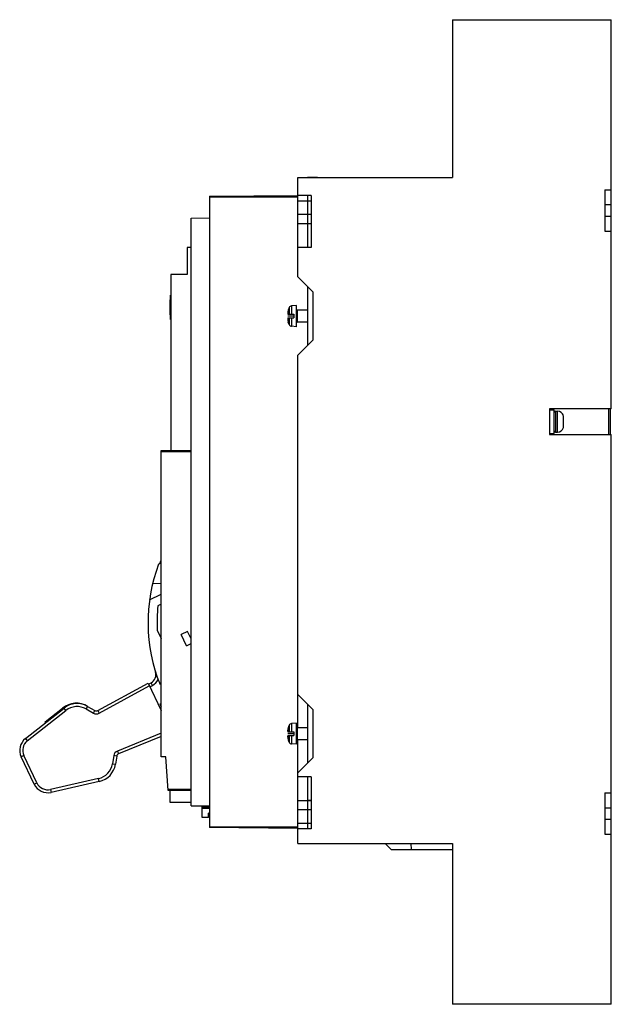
# Model space of a CAD drawing. Header units: millimetres. Extents: x 43 to 239, y 32 to 359.
import ezdxf

# ---------------------------------------------------------------- set-up
doc = ezdxf.new("R2010")
doc.units = ezdxf.units.MM
doc.header["$LTSCALE"] = 25.498209
doc.layers.get('0').update_dxf_attribs({"linetype": 'CONTINUOUS'})
doc.layers.add('INTFCLR_71428', color=7, linetype='CONTINUOUS')
doc.layers.add('INTFCLR_79', color=7, linetype='CONTINUOUS')

msp = doc.modelspace()

# ---------------------------------------------------------------- linework, layer by layer
at = {"color": 7, "linetype": 'CONTINUOUS'}
for p, q in [((186.08, 358.85), (186.08, 306.55)), ((186.08, 358.85), (238.78, 358.85)), ((238.78, 229.8), (238.78, 358.85)), ((134.78, 300.55), (134.78, 306.55)), ((134.78, 306.55), (186.08, 306.55)), ((137.98, 306.61), (141.38, 306.61)), ((105.48, 300.31), (134.78, 300.57)), ((139.28, 300.55), (134.78, 300.55)), ((134.78, 273.55), (134.78, 300.52)), ((137.98, 300.55), (137.98, 283.36)), ((139.28, 300.55), (139.28, 283.3)), ((236.58, 302.4), (236.58, 288.7)), ((236.58, 302.4), (238.78, 302.4)), ((105.48, 300.31), (105.48, 90.9)), ((134.78, 300), (105.48, 300)), ((139.28, 298.7), (134.78, 298.7)), ((238.78, 297.4), (236.58, 297.4)), ((134.78, 294.3), (139.28, 294.3)), ((137.98, 294.36), (139.28, 294.36)), ((99.48, 293.05), (105.48, 293.1)), ((99.48, 98.16), (99.48, 293.05)), ((139.28, 291.14), (134.78, 291.14)), ((139.28, 291.2), (137.98, 291.2)), ((236.58, 293.7), (238.78, 293.7)), ((236.58, 288.7), (238.78, 288.7)), ((98.13, 283.31), (98.13, 274.31)), ((99.48, 283.31), (98.13, 283.31)), ((139.28, 283.3), (134.78, 283.3)), ((137.98, 283.36), (139.28, 283.36)), ((92.73, 274.31), (92.73, 216.05)), ((98.13, 274.31), (92.73, 274.31)), ((139.78, 268.55), (134.78, 273.55)), ((137.98, 270.35), (137.98, 250.75)), ((139.78, 268.55), (139.78, 252.55)), ((92.63, 259.46), (92.63, 267.46)), ((131.48, 261.35), (131.48, 261.15)), ((131.92, 263.37), (131.61, 262.56)), ((131.61, 262.56), (131.63, 262.56)), ((131.92, 263.37), (131.92, 261.15)), ((134.38, 264.06), (132.72, 263.91)), ((132.72, 263.91), (132.72, 261.15)), ((134.38, 257.04), (134.38, 264.06)), ((134.58, 262.55), (134.58, 258.55)), ((137.98, 262.55), (134.58, 262.55)), ((131.48, 261.15), (133.48, 261.15)), ((131.48, 259.95), (131.48, 259.75)), ((131.48, 259.95), (133.48, 259.95)), ((131.92, 257.72), (131.61, 258.55)), ((131.63, 258.55), (131.61, 258.55)), ((131.92, 259.95), (131.92, 257.72)), ((132.72, 259.95), (132.72, 257.18)), ((133.48, 261.15), (133.48, 259.95)), ((137.98, 258.55), (134.58, 258.55)), ((134.38, 257.04), (132.72, 257.18)), ((134.78, 247.55), (139.78, 252.55)), ((134.78, 124.05), (134.78, 247.55)), ((238.78, 229.8), (218.28, 229.8)), ((218.28, 229.8), (218.28, 221.3)), ((218.28, 229.45), (219.78, 229.45)), ((219.78, 221.65), (219.78, 229.45)), ((220.28, 229.05), (220.94, 229.05)), ((220.28, 229.05), (220.28, 222.05)), ((220.94, 222.05), (220.94, 229.05)), ((237.98, 221.3), (237.98, 229.8)), ((238.38, 229.8), (238.38, 221.3)), ((222.88, 223.56), (222.88, 227.53)), ((220.28, 222.05), (220.94, 222.05)), ((218.28, 221.65), (219.78, 221.65)), ((218.28, 221.3), (238.78, 221.3)), ((238.78, 32.32), (238.78, 221.3)), ((89.48, 216.02), (99.48, 216.11)), ((89.48, 114.4), (89.48, 216.02)), ((99.48, 215.51), (89.48, 215.51)), ((88.66, 178.29), (89.02, 178.45)), ((89.02, 178.45), (89.48, 179.56)), ((89.48, 171.82), (86.66, 171.77)), ((85.66, 166.46), (89.48, 168.37)), ((89.48, 165.02), (88.43, 164.5)), ((88.2, 156.35), (89.48, 153.64)), ((89.14, 154.35), (89.48, 154.51)), ((98.29, 155.99), (96.15, 154.97)), ((97.93, 151.22), (96.15, 154.97)), ((99.48, 153.49), (98.29, 155.99)), ((97.93, 151.22), (99.48, 151.96)), ((68.51, 129.73), (85.15, 138.82)), ((68.99, 128.86), (85.58, 137.92)), ((85.15, 138.82), (89.48, 129.73)), ((85.3, 138.51), (86.18, 138.98)), ((85.73, 137.61), (86.65, 138.09)), ((86.65, 138.09), (86.18, 138.98)), ((139.78, 130.05), (134.78, 135.05)), ((65.11, 131.13), (64.61, 130.26)), ((65.11, 131.13), (67.53, 129.74)), ((89.48, 132.02), (89.04, 131.82)), ((137.98, 131.85), (137.98, 112.25)), ((44.49, 120.46), (57.3, 130.55)), ((45.11, 119.67), (57.92, 129.76)), ((51, 125.95), (56.81, 130.53)), ((57.92, 129.76), (57.3, 130.55)), ((64.61, 130.26), (67.03, 128.87)), ((67.03, 128.87), (67.53, 129.74)), ((68.51, 129.73), (68.99, 128.86)), ((139.78, 130.05), (139.78, 114.05)), ((51.12, 125.68), (51, 125.95)), ((131.92, 124.87), (131.92, 122.65)), ((134.38, 125.56), (132.72, 125.41)), ((132.72, 125.41), (132.72, 122.65)), ((134.38, 118.54), (134.38, 125.56)), ((89.48, 122.26), (74.99, 116.32)), ((89.48, 121.18), (75.37, 115.39)), ((131.48, 122.85), (131.48, 122.65)), ((131.48, 122.65), (133.48, 122.65)), ((131.48, 121.45), (133.48, 121.45)), ((131.48, 121.45), (131.48, 121.25)), ((131.61, 124.06), (131.63, 124.06)), ((131.92, 121.45), (131.92, 119.22)), ((132.72, 121.45), (132.72, 118.68)), ((133.48, 122.65), (133.48, 121.45)), ((137.98, 124.05), (134.58, 124.05)), ((134.58, 124.05), (134.58, 120.05)), ((44.49, 120.46), (45.11, 119.67)), ((131.63, 120.05), (131.61, 120.05)), ((134.38, 118.54), (132.72, 118.68)), ((137.98, 120.05), (134.58, 120.05)), ((134.78, 90.57), (134.78, 120.05)), ((43.98, 114.81), (43.08, 114.38)), ((47.39, 105.32), (43.08, 114.38)), ((48.3, 105.75), (43.98, 114.81)), ((73.78, 114.78), (73.35, 112.09)), ((74.77, 114.62), (73.78, 114.78)), ((74.77, 114.62), (74.34, 111.93)), ((74.99, 116.32), (75.37, 115.39)), ((91.09, 114.38), (89.48, 114.4)), ((91.88, 103.18), (91.09, 114.38)), ((73.35, 112.09), (74.34, 111.93)), ((134.78, 109.05), (139.78, 114.05)), ((139.28, 107.8), (134.78, 107.8)), ((137.98, 107.8), (137.98, 90.55)), ((139.28, 107.8), (139.28, 90.55)), ((47.39, 105.32), (48.3, 105.75)), ((68.75, 107.17), (52.79, 103.57)), ((68.97, 106.19), (53.01, 102.59)), ((68.97, 106.19), (68.75, 107.17)), ((52.79, 103.57), (53.01, 102.59)), ((91.84, 103.72), (99.48, 103.72)), ((99.48, 103.12), (91.88, 103.18)), ((92.53, 99.26), (92.53, 103.18)), ((236.58, 102.41), (238.78, 102.41)), ((236.58, 102.41), (236.58, 88.71)), ((99.48, 99.26), (92.53, 99.26)), ((99.48, 98.16), (105.48, 98.11)), ((103.03, 98.13), (103.03, 95.26)), ((134.78, 99.95), (139.28, 99.95)), ((137.98, 100.01), (139.28, 100.01)), ((103.03, 97.76), (105.48, 97.76)), ((103.13, 95.26), (103.03, 95.26)), ((103.13, 94.31), (103.13, 97.76)), ((103.13, 97.35), (105.48, 97.35)), ((105.48, 95.72), (105.23, 95.72)), ((105.23, 94.31), (105.23, 95.72)), ((105.48, 95.26), (105.23, 95.26)), ((139.28, 96.8), (134.78, 96.8)), ((139.28, 96.86), (137.98, 96.86)), ((238.78, 97.41), (236.58, 97.41)), ((105.23, 94.31), (103.13, 94.31)), ((134.78, 92.4), (139.28, 92.4)), ((236.58, 93.71), (238.78, 93.71)), ((105.48, 91.22), (134.78, 91.22)), ((134.78, 90.65), (105.48, 90.9)), ((139.28, 90.55), (134.78, 90.55)), ((134.78, 85.65), (134.78, 90.55)), ((236.58, 88.71), (238.78, 88.71)), ((134.78, 85.65), (186.08, 85.65)), ((165.75, 83.65), (163.75, 85.65)), ((172.26, 85.65), (172.41, 83.65)), ((186.08, 85.65), (186.08, 32.32)), ((165.75, 83.65), (186.08, 83.65)), ((238.78, 32.32), (186.08, 32.32))]:
    msp.add_line(p, q, dxfattribs=at)
for points in [[(131.92, 124.87), (131.84, 124.7), (131.61, 124.06)], [(131.61, 120.05), (131.84, 119.4), (131.92, 119.22)]]:
    msp.add_lwpolyline(points, dxfattribs=at)
for centre, radius, start, end in [((119.15, 263.46), 26.82, 171.4222, 188.5778), ((136.75, 261.36), 5.27, 176.0754, 180.0904), ((136.13, 261.39), 4.65, 174.7577, 175.9979), ((136.13, 261.39), 4.65, 174.7585, 175.9993), ((135.92, 261.41), 4.44, 170.7747, 174.7782), ((135.91, 261.41), 4.43, 170.7715, 174.7793), ((135.71, 261.45), 4.22, 164.7369, 170.761), ((135.7, 261.45), 4.22, 164.7363, 170.7649), ((132.81, 262.92), 1, 95, 152.8732), ((134.58, 262.75), 0.2, 180, 270), ((136.75, 259.74), 5.27, 179.9098, 183.8866), ((136.75, 259.74), 5.27, 179.9075, 183.9112), ((136.13, 259.7), 4.64, 183.9626, 185.4347), ((136.12, 259.7), 4.64, 183.9879, 185.434), ((135.91, 259.68), 4.43, 185.418, 189.1409), ((135.91, 259.68), 4.43, 185.4173, 189.1412), ((135.71, 259.65), 4.22, 189.1493, 195.1205), ((135.71, 259.65), 4.22, 189.147, 195.1195), ((134.58, 258.35), 0.2, 90, 180), ((132.81, 258.18), 1, 207.1268, 265), ((220.28, 228.55), 0.5, 90, 180), ((220.94, 227.05), 2, 14.0698, 90), ((220.28, 222.55), 0.5, 180, 270), ((220.94, 224.05), 2, 270.0004, 345.9302), ((140.14, 158.91), 55, 159.3711, 201.9569), ((140.13, 158.91), 52, 173.8336, 182.8256), ((84.77, 141.63), 3, 297.9533, 17.3383), ((84.77, 141.63), 4, 297.9533, 337.253), ((61.39, 124.92), 7.24, 58.9447, 129.2413), ((61.64, 125.05), 7, 60.2381, 128.2354), ((61.64, 125.05), 6, 60.2381, 128.2354), ((89.09, 297.12), 165.31, 269.9832, 270.1354), ((139.97, 159.37), 57.9, 208.4159, 209.288), ((167.07, 238.25), 131.97, 233.7565, 233.9928), ((68.03, 130.61), 2, 240.2381, 298.637), ((68.03, 130.61), 1, 240.2381, 298.637), ((132.81, 124.42), 1, 95, 152.865), ((134.58, 124.25), 0.2, 180, 270), ((136.12, 122.89), 4.64, 174.7569, 175.9998), ((136.12, 122.89), 4.64, 174.7573, 176.0005), ((136.12, 121.2), 4.63, 183.9608, 185.436), ((136.11, 121.2), 4.63, 183.9595, 185.4354), ((135.92, 122.91), 4.44, 170.7766, 174.7759), ((135.92, 122.91), 4.44, 170.7743, 174.7766), ((135.69, 122.95), 4.21, 164.7252, 170.7726), ((135.69, 122.95), 4.2, 164.726, 170.7753), ((47.59, 116.53), 5, 128.2354, 205.4773), ((47.59, 116.53), 4, 128.2354, 205.4773), ((135.92, 121.18), 4.43, 185.4204, 189.1385), ((135.92, 121.18), 4.43, 185.4199, 189.1386), ((135.69, 121.15), 4.21, 189.1365, 195.1301), ((135.69, 121.15), 4.21, 189.1377, 195.132), ((132.81, 119.68), 1, 207.135, 265), ((134.58, 119.85), 0.2, 90, 180), ((75.75, 114.47), 2, 112.3021, 171.0575), ((75.75, 114.47), 1, 112.3021, 171.0575), ((67.43, 113.02), 6, 282.7215, 351.0575), ((67.43, 113.02), 7, 282.7215, 351.0575), ((51.91, 107.47), 5, 205.4773, 282.7215), ((51.91, 107.47), 4, 205.4773, 282.7215)]:
    msp.add_arc(centre, radius, start, end, dxfattribs=at)
for points in [[(131.49, 261.72), (131.48, 261.59), (131.48, 261.47), (131.48, 261.35)], [(131.48, 122.85), (131.48, 122.97), (131.48, 123.09), (131.49, 123.22)], [(131.49, 123.22), (131.48, 123.09), (131.48, 122.97), (131.48, 122.85)], [(131.49, 120.88), (131.48, 121), (131.48, 121.13), (131.48, 121.25)], [(131.48, 121.25), (131.48, 121.13), (131.48, 121), (131.49, 120.88)]]:
    msp.add_open_spline(points, degree=3, dxfattribs=at)
at = {"layer": 'INTFCLR_71428', "color": 7, "linetype": 'CONTINUOUS', "true_color": 0xf0ebaf}
msp.add_line((92.63, 263.46), (92.73, 263.46), dxfattribs=at)
at = {"layer": 'INTFCLR_79', "color": 7, "linetype": 'CONTINUOUS', "true_color": 0xf0ebaf}
for p, q in [((133.48, 260.55), (131.48, 260.55)), ((133.48, 122.05), (131.48, 122.05))]:
    msp.add_line(p, q, dxfattribs=at)

doc.saveas('drawing.dxf')
